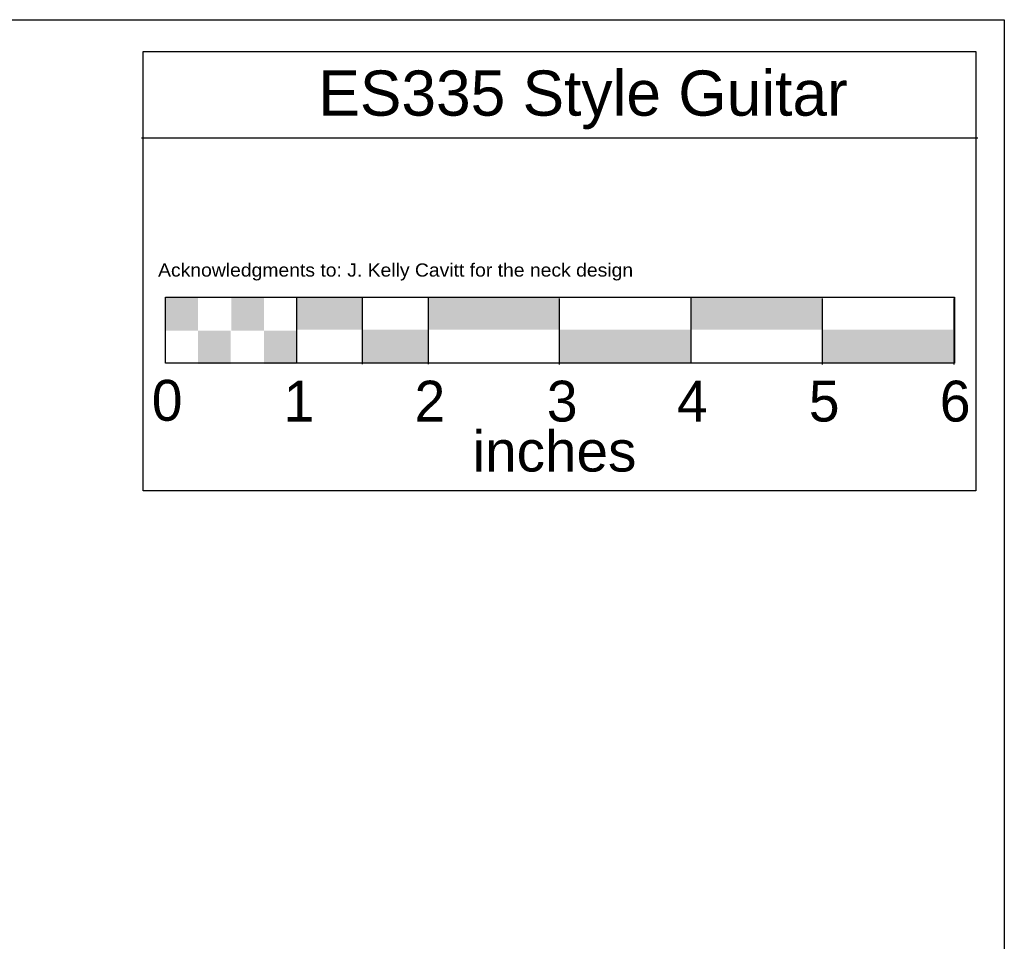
# Model space of a CAD drawing. Extents: x -330 to 789, y -284 to 512.
# Tile 10 of 10: x 599 to 789, y 334 to 512. Entities that reach past the tile are written whole.
import ezdxf
from ezdxf.enums import TextEntityAlignment as Align

# ---------------------------------------------------------------- set-up
doc = ezdxf.new("R2010")
doc.units = 0
doc.layers.add('BORDER', color=7, linetype='CONTINUOUS')

msp = doc.modelspace()

# ---------------------------------------------------------------- linework, layer by layer
at = {"layer": 'BORDER', "color": 7, "linetype": 'CONTINUOUS'}
for p, q in [((622.28193, 489.627382, -2), (783.937004, 489.627382, -2)), ((652.205891, 458.633573, -2), (652.205891, 446.197835, -2)), ((652.205891, 458.633573, -2), (652.205891, 446.197835, -2)), ((664.943153, 458.629839, -2), (664.943153, 445.890774, -2)), ((664.943153, 458.629839, -2), (664.943153, 445.890774, -2)), ((677.684022, 458.629839, -2), (677.684022, 445.890774, -2)), ((677.684022, 458.629839, -2), (677.684022, 445.890774, -2)), ((703.00485, 458.551201, -2), (703.00485, 445.812136, -2)), ((703.00485, 458.551201, -2), (703.00485, 445.812136, -2)), ((728.48298, 458.708478, -2), (728.48298, 445.969413, -2)), ((728.48298, 458.708478, -2), (728.48298, 445.969413, -2)), ((753.84643, 458.551201, -2), (753.84643, 445.812136, -2)), ((753.84643, 458.551201, -2), (753.84643, 445.812136, -2)), ((779.324535, 458.551201, -2), (779.324535, 445.812136, -2)), ((779.324535, 458.551201, -2), (779.324535, 445.812136, -2))]:
    msp.add_line(p, q, dxfattribs=at)
for points in [[(-329.751279, 512.449514, -2), (789.082544, 512.449514, -2), (789.082544, -283.904317, -2), (-329.751279, -283.904317, -2), (-329.751279, 512.449514, -2), (-329.751279, 512.449514, -2)], [(622.582347, 506.279317, -2), (783.551037, 506.279317, -2), (783.551037, 421.395812, -2), (622.582347, 421.395812, -2), (622.582347, 506.279317, -2), (622.582347, 506.279317, -2)], [(626.901979, 458.787116, -2), (779.465682, 458.787116, -2), (779.465682, 446.048051, -2), (626.901979, 446.048051, -2), (626.901979, 458.787116, -2), (626.901979, 458.787116, -2)], [(626.901979, 458.787116, -2), (779.465682, 458.787116, -2), (779.465682, 446.048051, -2), (626.901979, 446.048051, -2), (626.901979, 458.787116, -2), (626.901979, 458.787116, -2)]]:
    msp.add_polyline3d(points, close=True, dxfattribs=at)
for points in [[(626.901903, 458.787116, -2), (633.192797, 458.787116, -2), (626.901903, 452.338945, -2), (633.192797, 452.338945, -2)], [(626.901903, 458.787116, -2), (633.192797, 458.787116, -2), (626.901903, 452.338945, -2), (633.192797, 452.338945, -2)], [(639.640968, 458.787116, -2), (645.931863, 458.787116, -2), (639.640968, 452.338945, -2), (645.931863, 452.338945, -2)], [(639.640968, 458.787116, -2), (645.931863, 458.787116, -2), (639.640968, 452.338945, -2), (645.931863, 452.338945, -2)], [(652.228142, 458.669159, -2), (664.967207, 458.669159, -2), (652.228142, 452.535541, -2), (664.967207, 452.535541, -2)], [(652.228142, 458.669159, -2), (664.967207, 458.669159, -2), (652.228142, 452.535541, -2), (664.967207, 452.535541, -2)], [(677.702665, 458.669159, -2), (703.023519, 458.669159, -2), (677.702665, 452.535541, -2), (703.023519, 452.535541, -2)], [(677.702665, 458.669159, -2), (703.023519, 458.669159, -2), (677.702665, 452.535541, -2), (703.023519, 452.535541, -2)], [(728.452119, 458.669311, -2), (753.772973, 458.669311, -2), (728.452119, 452.535694, -2), (753.772973, 452.535694, -2)], [(728.452119, 458.669311, -2), (753.772973, 458.669311, -2), (728.452119, 452.535694, -2), (753.772973, 452.535694, -2)], [(633.192797, 452.338945, -2), (639.483692, 452.338945, -2), (633.192797, 445.8908, -2), (639.483692, 445.8908, -2)], [(633.192797, 452.338945, -2), (639.483692, 452.338945, -2), (633.192797, 445.8908, -2), (639.483692, 445.8908, -2)], [(645.931863, 452.338945, -2), (652.222757, 452.338945, -2), (645.931863, 445.8908, -2), (652.222757, 445.8908, -2)], [(645.931863, 452.338945, -2), (652.222757, 452.338945, -2), (645.931863, 445.8908, -2), (652.222757, 445.8908, -2)], [(677.702665, 445.930093, -2), (664.963625, 445.930093, -2), (677.702665, 452.535541, -2), (664.963625, 452.535541, -2)], [(677.702665, 445.930093, -2), (664.963625, 445.930093, -2), (677.702665, 452.535541, -2), (664.963625, 452.535541, -2)], [(703.114171, 452.535541, -2), (728.435025, 452.535541, -2), (703.114171, 446.205328, -2), (728.435025, 446.205328, -2)], [(703.114171, 452.535541, -2), (728.435025, 452.535541, -2), (703.114171, 446.205328, -2), (728.435025, 446.205328, -2)], [(753.844321, 452.535541, -2), (779.165175, 452.535541, -2), (753.844321, 446.205328, -2), (779.165175, 446.205328, -2)], [(753.844321, 452.535541, -2), (779.165175, 452.535541, -2), (753.844321, 446.205328, -2), (779.165175, 446.205328, -2)]]:
    msp.add_solid(points, dxfattribs=at)

# ---------------------------------------------------------------- texts
at = {"layer": 'BORDER', "color": 7}
for s, height, p, p2 in [('ES335 Style Guitar', 8.73953, (656.453137, 493.893519, -2), (758.831773, 493.893519, -2)), ('Acknowledgments to: J. Kelly Cavitt for the neck design', 2.54, (625.467659, 462.789926), (717.311207, 462.789926)), ('0', 7.894599, (624.250709, 434.925061, -2), (630.191383, 434.925061, -2)), ('0', 7.894599, (624.250709, 434.925061, -2), (630.191383, 434.925061, -2)), ('1', 7.894599, (649.72884, 434.767784, -2), (655.669514, 434.767784, -2)), ('1', 7.894599, (649.72884, 434.767784, -2), (655.669514, 434.767784, -2)), ('2', 7.894599, (675.049668, 434.767784, -2), (680.990342, 434.767784, -2)), ('2', 7.894599, (675.049668, 434.767784, -2), (680.990342, 434.767784, -2)), ('3', 7.894599, (700.628357, 434.767784, -2), (706.569031, 434.767784, -2)), ('3', 7.894599, (700.628357, 434.767784, -2), (706.569031, 434.767784, -2)), ('4', 7.894599, (725.791934, 434.767784, -2), (731.732608, 434.767784, -2)), ('4', 7.894599, (725.791934, 434.767784, -2), (731.732608, 434.767784, -2)), ('5', 7.894599, (751.289724, 434.767784, -2), (757.230398, 434.767784, -2)), ('5', 7.894599, (751.289724, 434.767784, -2), (757.230398, 434.767784, -2)), ('6', 7.894599, (776.610552, 434.767784, -2), (782.551226, 434.767784, -2)), ('6', 7.894599, (776.610552, 434.767784, -2), (782.551226, 434.767784, -2)), ('inches', 7.894599, (686.259755, 425.100443, -2), (717.947218, 425.100443, -2))]:
    msp.add_text(s, height=height, dxfattribs=at).set_placement(p, p2, align=Align.FIT)

doc.saveas('drawing.dxf')
